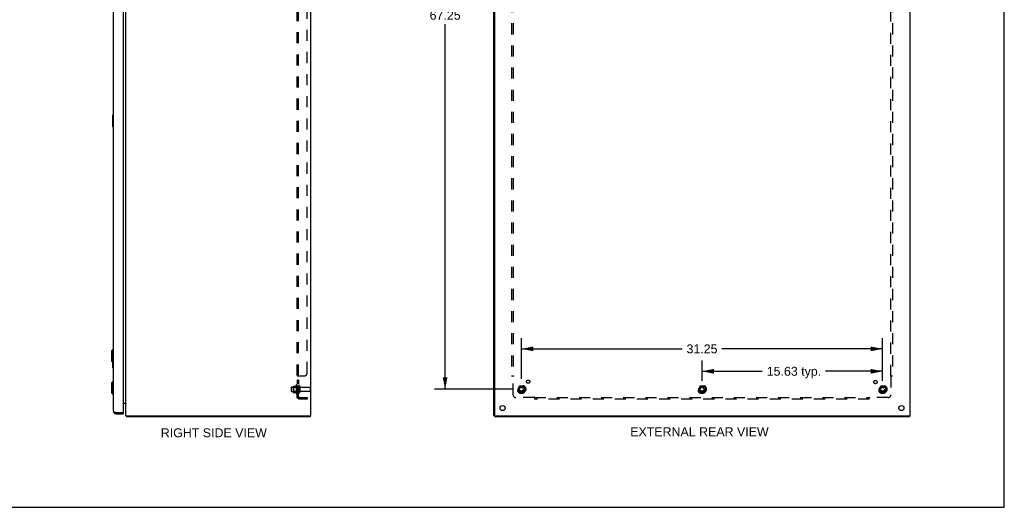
# Model space of a CAD drawing. Header units: inches. Extents: x 0 to 174, y 0 to 113.
# Tile 5 of 6: x 89 to 174, y 0 to 42. Entities that reach past the tile are written whole.
import ezdxf

# ---------------------------------------------------------------- set-up
doc = ezdxf.new("R2010")
doc.units = ezdxf.units.IN
doc.header["$LTSCALE"] = 9.570866
doc.header["$MEASUREMENT"] = 0
doc.linetypes.add('HIDDEN', pattern=[0.2, 0.1, -0.1])
doc.layers.get('0').update_dxf_attribs({"linetype": 'CONTINUOUS'})
for name, color, linetype in [('02___PRT_ALL_AXES', 7, 'CONTINUOUS'), ('BENT-SUB-8STUDS', 7, 'CONTINUOUS'), ('DEFAULT_2', 8, 'HIDDEN'), ('DIMENSIONS', 7, 'CONTINUOUS')]:
    doc.layers.add(name, color=color, linetype=linetype)
doc.styles.get("Standard").update_dxf_attribs({"font": 'arial.ttf'})
doc.dimstyles.new('DIMSTYLE_1', dxfattribs={"dimtxt": 0.767717, "dimasz": 1.023622, "dimexe": 0.09, "dimexo": 0.07, "dimgap": 0.0375, "dimtad": 0, "dimtih": 1, "dimtoh": 1, "dimzin": 4, "dimdsep": 46, "dimtxsty": 'Standard', "dimblk": '_FILLED', "dimblk1": '_FILLED', "dimblk2": '_FILLED', "dimcen": 0.09, "dimazin": 1, "dimtfac": 1, "dimtofl": 0, "dimtmove": 0, "dimatfit": 3, "dimldrblk": '_FILLED', "dimfxl": 1, "dimtolj": 1, "dimtzin": 4, "dimarcsym": 0})

# ---------------------------------------------------------------- blocks, each defined once
blk = doc.blocks.new('_FILLED')
at = {"color": 0, "linetype": 'ByBlock'}
blk.add_solid([(0, 0), (-1, 0.2), (-1, -0.2)], dxfattribs=at)
blk = doc.blocks.new('*D16')
at = {"layer": 'BENT-SUB-8STUDS', "color": 2, "linetype": 'Continuous'}
for p, q in [((131.522, 77.455), (124.72, 77.455)), ((125.641, 77.455), (125.641, 43.307)), ((125.641, 10.205), (125.641, 41.771)), ((131.522, 10.205), (124.72, 10.205))]:
    blk.add_line(p, q, dxfattribs=at)
at = {"layer": 'BENT-SUB-8STUDS', "color": 2, "linetype": 'Continuous', "xscale": 1.0236220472, "yscale": 1.0236220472, "zscale": 1.0236220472}
for p, rotation in [((125.641, 77.455), 90), ((125.641, 10.205), 270)]:
    blk.add_blockref('_FILLED', p, dxfattribs=dict(at, rotation=rotation))
at = {"layer": 'BENT-SUB-8STUDS', "color": 2, "linetype": 'Continuous', "insert": (125.641, 42.923), "char_height": 0.7677, "width": 2.68273, "attachment_point": 2, "line_spacing_factor": 0.9}
blk.add_mtext('67.25', dxfattribs=at)
blk = doc.blocks.new('*D18')
at = {"layer": 'BENT-SUB-8STUDS', "color": 2, "linetype": 'Continuous'}
for p, q in [((132.238, 11.105), (132.238, 14.618)), ((163.488, 10.922), (163.488, 14.618)), ((132.238, 13.696), (146.138, 13.696)), ((163.488, 13.696), (149.589, 13.696))]:
    blk.add_line(p, q, dxfattribs=at)
at = {"layer": 'BENT-SUB-8STUDS', "color": 2, "linetype": 'Continuous', "xscale": 1.0236220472, "yscale": 1.0236220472, "zscale": 1.0236220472, "rotation": 180}
blk.add_blockref('_FILLED', (132.238, 13.696), dxfattribs=at)
at = {"layer": 'BENT-SUB-8STUDS', "color": 2, "linetype": 'Continuous', "xscale": 1.0236220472, "yscale": 1.0236220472, "zscale": 1.0236220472}
blk.add_blockref('_FILLED', (163.488, 13.696), dxfattribs=at)
at = {"layer": 'BENT-SUB-8STUDS', "color": 2, "linetype": 'Continuous', "insert": (147.863, 14.08), "char_height": 0.7677, "width": 2.68273, "attachment_point": 2, "line_spacing_factor": 0.9}
blk.add_mtext('31.25', dxfattribs=at)
blk = doc.blocks.new('*D19')
at = {"layer": 'BENT-SUB-8STUDS', "color": 2, "linetype": 'Continuous'}
for p, q in [((147.863, 10.922), (147.863, 12.679)), ((163.488, 10.922), (163.488, 12.679)), ((147.863, 11.757), (153.08, 11.757)), ((163.488, 11.757), (158.554, 11.757))]:
    blk.add_line(p, q, dxfattribs=at)
at = {"layer": 'BENT-SUB-8STUDS', "color": 2, "linetype": 'Continuous', "xscale": 1.0236220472, "yscale": 1.0236220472, "zscale": 1.0236220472, "rotation": 180}
blk.add_blockref('_FILLED', (147.863, 11.757), dxfattribs=at)
at = {"layer": 'BENT-SUB-8STUDS', "color": 2, "linetype": 'Continuous', "xscale": 1.0236220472, "yscale": 1.0236220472, "zscale": 1.0236220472}
blk.add_blockref('_FILLED', (163.488, 11.757), dxfattribs=at)
at = {"layer": 'BENT-SUB-8STUDS', "color": 2, "linetype": 'Continuous', "insert": (155.817, 12.141), "char_height": 0.7677, "width": 4.70619, "attachment_point": 2, "line_spacing_factor": 0.9}
blk.add_mtext('15.63 typ.', dxfattribs=at)

msp = doc.modelspace()

# ---------------------------------------------------------------- linework, layer by layer
at = {"color": 7, "linetype": 'Continuous'}
for p, q in [((174.016, 0), (174.016, 112.598)), ((96.867, 33.898), (96.867, 32.928)), ((96.927, 33.913), (96.882, 33.913)), ((96.913, 33.813), (96.913, 33.013)), ((96.882, 32.913), (96.927, 32.913)), ((96.769, 13.513), (96.887, 13.631)), ((96.887, 13.631), (96.927, 13.631)), ((96.887, 13.631), (96.887, 12.528)), ((96.769, 13.513), (96.769, 12.646)), ((96.769, 12.646), (96.887, 12.528)), ((96.867, 12.549), (96.867, 12.095)), ((96.882, 12.08), (96.927, 12.08)), ((96.887, 12.528), (96.927, 12.528)), ((96.913, 12.528), (96.913, 12.18)), ((96.769, 10.764), (96.887, 10.882)), ((96.769, 10.764), (96.769, 9.897)), ((96.887, 10.882), (96.927, 10.882)), ((96.887, 10.882), (96.887, 9.779)), ((96.769, 9.897), (96.887, 9.779)), ((96.887, 9.779), (96.927, 9.779)), ((97.173, 8.08), (97.173, 8.184)), ((97.766, 8.184), (97.781, 8.184)), ((97.781, 8.184), (97.781, 8.08)), ((98.067, 7.873), (98.089, 7.894)), ((98.089, 7.905), (98.089, 7.83)), ((113.963, 7.905), (114.026, 7.905)), ((113.963, 7.905), (113.963, 7.83)), ((129.938, 7.905), (129.863, 7.905)), ((129.926, 7.905), (129.926, 7.83)), ((129.938, 7.936), (129.938, 7.905)), ((129.942, 7.905), (129.958, 7.905)), ((165.8, 7.905), (165.8, 7.83)), ((0, 0), (174.016, 0))]:
    msp.add_line(p, q, dxfattribs=at)
at = {"color": 3, "linetype": 'Continuous'}
for p, q in [((96.927, 79.333), (96.927, 8.326)), ((97.781, 79.461), (97.781, 8.199)), ((98.026, 7.905), (98.026, 79.755)), ((113.988, 79.724), (113.988, 7.936)), ((114.026, 7.905), (114.026, 79.755)), ((129.863, 7.905), (129.863, 79.755)), ((129.938, 7.936), (129.938, 79.724)), ((165.863, 7.905), (165.863, 79.755)), ((97.781, 9.005), (98.01, 9.005)), ((98.014, 8.986), (98.015, 8.988)), ((98.015, 8.988), (98.017, 8.99)), ((97.173, 8.184), (97.766, 8.184)), ((97.173, 8.08), (97.781, 8.08)), ((98.026, 7.905), (113.957, 7.905)), ((113.963, 7.83), (98.089, 7.83)), ((165.8, 7.83), (129.926, 7.83)), ((129.97, 7.905), (165.863, 7.905))]:
    msp.add_line(p, q, dxfattribs=at)
at = {"color": 7, "linetype": 'Continuous'}
for points in [[(96.912, 33.849), (96.912, 33.844), (96.913, 33.838), (96.913, 33.832), (96.913, 33.826), (96.913, 33.82), (96.913, 33.813)], [(96.913, 33.013), (96.913, 33.007), (96.913, 33.001), (96.913, 32.995), (96.913, 32.989), (96.912, 32.983), (96.912, 32.977)], [(96.913, 12.18), (96.913, 12.174), (96.913, 12.167), (96.913, 12.161), (96.913, 12.155), (96.912, 12.149), (96.912, 12.144)]]:
    msp.add_lwpolyline(points, dxfattribs=at)
at = {"color": 3, "linetype": 'Continuous'}
for points in [[(98.01, 9.005), (98.01, 9.004), (98.01, 9.002), (98.01, 9.001), (98.01, 8.999), (98.011, 8.998), (98.012, 8.996), (98.013, 8.995), (98.014, 8.993), (98.015, 8.992), (98.016, 8.991), (98.018, 8.989), (98.019, 8.988), (98.02, 8.987), (98.022, 8.985), (98.023, 8.984)], [(98.01, 8.979), (98.01, 8.979), (98.01, 8.98), (98.01, 8.98), (98.01, 8.981), (98.01, 8.982), (98.011, 8.983), (98.012, 8.984), (98.013, 8.985), (98.014, 8.986)], [(98.023, 8.984), (98.024, 8.982), (98.025, 8.981), (98.025, 8.98), (98.026, 8.978), (98.026, 8.977)], [(96.927, 8.326), (96.927, 8.321), (96.929, 8.315), (96.931, 8.309), (96.935, 8.303), (96.94, 8.297), (96.945, 8.291), (96.952, 8.285), (96.96, 8.279), (96.968, 8.273), (96.978, 8.267), (96.988, 8.261), (96.999, 8.255), (97.011, 8.249), (97.023, 8.243), (97.036, 8.237), (97.05, 8.231), (97.064, 8.226), (97.079, 8.22), (97.094, 8.214), (97.109, 8.208), (97.125, 8.202), (97.141, 8.196), (97.157, 8.19), (97.173, 8.184)], [(98.067, 7.873), (98.069, 7.872), (98.07, 7.87), (98.071, 7.868), (98.072, 7.866), (98.073, 7.864), (98.074, 7.862), (98.075, 7.859), (98.076, 7.857), (98.076, 7.854), (98.077, 7.851), (98.078, 7.847)], [(98.078, 7.847), (98.079, 7.844), (98.08, 7.842), (98.08, 7.84), (98.081, 7.839), (98.082, 7.837), (98.082, 7.835), (98.083, 7.834), (98.084, 7.833), (98.084, 7.832), (98.085, 7.831), (98.086, 7.831), (98.087, 7.83), (98.088, 7.83), (98.089, 7.83)]]:
    msp.add_lwpolyline(points, dxfattribs=at)
at = {"color": 7, "linetype": 'Continuous'}
for centre, radius, start, end in [((96.882, 33.898), 0.015, 90, 180), ((96.912, 33.898), 0.015, 0, 90), ((96.882, 32.928), 0.015, 180, 270), ((96.912, 32.928), 0.015, 270, 360), ((96.882, 12.095), 0.015, 180, 270), ((96.912, 12.095), 0.015, 270, 360), ((97.173, 8.326), 0.142, 228.63357, 270)]:
    msp.add_arc(centre, radius, start, end, dxfattribs=at)
at = {"color": 3, "linetype": 'Continuous'}
for centre, radius, start, end in [((97.956, 8.935), 0.07, 0, 90), ((97.173, 8.326), 0.246, 180, 270), ((97.766, 8.199), 0.015, 270, 360), ((98.171, 7.975), 0.145, 208.86845, 224.60138), ((113.957, 7.936), 0.0312, 270, 360), ((129.97, 7.936), 0.0312, 180, 270)]:
    msp.add_arc(centre, radius, start, end, dxfattribs=at)
at = {"layer": '02___PRT_ALL_AXES', "color": 8, "linetype": 'HIDDEN'}
for p, q in [((112.356, 10.388), (112.951, 10.388)), ((112.756, 10.561), (112.756, 9.849)), ((112.951, 11.001), (112.826, 11.001)), ((112.826, 11.001), (112.826, 10.683)), ((112.951, 10.964), (112.826, 10.964)), ((112.951, 10.72), (112.826, 10.72)), ((112.951, 10.683), (112.826, 10.683)), ((112.826, 10.455), (112.826, 10.539)), ((112.951, 10.455), (112.826, 10.455)), ((112.826, 10.455), (112.826, 9.955)), ((112.951, 11.001), (112.951, 10.683)), ((112.951, 10.455), (112.951, 9.955)), ((113.119, 10.371), (113.921, 10.371)), ((112.356, 10.022), (112.951, 10.022)), ((112.951, 9.955), (112.826, 9.955)), ((112.826, 9.871), (112.826, 9.955)), ((113.119, 10.039), (113.921, 10.039))]:
    msp.add_line(p, q, dxfattribs=at)
for centre, radius in [((132.238, 10.205), 0.372), ((132.238, 10.205), 0.356), ((132.238, 10.205), 0.25), ((132.238, 10.205), 0.183), ((132.818, 10.86), 0.141), ((147.863, 10.205), 0.372), ((147.863, 10.205), 0.356), ((147.863, 10.205), 0.25), ((147.863, 10.205), 0.183), ((162.87, 10.824), 0.141), ((163.488, 10.205), 0.372), ((163.488, 10.205), 0.356), ((163.488, 10.205), 0.25), ((163.488, 10.205), 0.183)]:
    msp.add_circle(centre, radius, dxfattribs=at)
at = {"layer": '02___PRT_ALL_AXES', "color": 3, "linetype": 'Continuous'}
for centre in [(130.613, 8.58), (165.113, 8.58)]:
    msp.add_circle(centre, 0.219, dxfattribs=at)
at = {"layer": '02___PRT_ALL_AXES', "color": 8, "linetype": 'HIDDEN'}
for centre, radius, start, end in [((113.356, 10.205), 0.698, 149.33687, 156.03207), ((112.787, 10.539), 0.0384, 0, 145.55034), ((113.356, 10.205), 0.698, 203.96793, 210.66313), ((112.787, 9.871), 0.0384, 214.44966, 360)]:
    msp.add_arc(centre, radius, start, end, dxfattribs=at)
at = {"layer": 'DEFAULT_2', "color": 8, "linetype": 'HIDDEN'}
for p, q in [((112.826, 9.486), (112.826, 78.174)), ((112.951, 9.486), (112.951, 78.174)), ((113.701, 11.611), (113.701, 76.049)), ((131.395, 76.299), (131.395, 11.361)), ((131.52, 76.299), (131.52, 11.361)), ((164.207, 11.361), (164.207, 76.299)), ((164.332, 76.299), (164.332, 11.361)), ((112.826, 11.327), (112.826, 11.326)), ((112.951, 11.326), (112.826, 11.326)), ((112.88, 11.361), (113.451, 11.361)), ((131.395, 11.361), (131.561, 11.361)), ((131.501, 11.344), (131.507, 11.338)), ((131.52, 9.736), (131.52, 11.326)), ((164.166, 11.361), (164.332, 11.361)), ((164.207, 11.326), (164.207, 9.736)), ((112.326, 10.358), (112.326, 10.052)), ((112.49, 10.461), (112.49, 9.949)), ((112.51, 10.388), (112.49, 10.408)), ((112.5, 10.482), (112.728, 10.482)), ((112.806, 10.388), (112.51, 10.388)), ((112.51, 10.388), (112.51, 10.021)), ((112.806, 10.388), (112.826, 10.408)), ((112.806, 10.388), (112.806, 10.021)), ((113.057, 10.469), (113.057, 9.94)), ((113.951, 10.341), (113.951, 10.069)), ((132.075, 10.477), (131.921, 10.21)), ((132.393, 10.482), (132.084, 10.482)), ((132.556, 10.21), (132.402, 10.477)), ((147.7, 10.477), (147.546, 10.21)), ((148.018, 10.482), (147.709, 10.482)), ((148.181, 10.21), (148.027, 10.477)), ((163.325, 10.477), (163.171, 10.21)), ((163.643, 10.482), (163.334, 10.482)), ((163.806, 10.21), (163.652, 10.477)), ((112.51, 10.021), (112.49, 10.001)), ((112.5, 9.927), (112.728, 9.927)), ((112.806, 10.021), (112.51, 10.021)), ((112.806, 10.021), (112.826, 10.001)), ((112.951, 9.486), (112.826, 9.486)), ((112.88, 9.448), (112.976, 9.527)), ((113.063, 9.486), (113.701, 9.486)), ((113.701, 9.486), (113.701, 9.361)), ((133.359, 9.486), (131.77, 9.486)), ((131.921, 10.2), (132.075, 9.932)), ((132.393, 9.927), (132.084, 9.927)), ((132.402, 9.932), (132.556, 10.2)), ((133.395, 9.361), (133.395, 9.527)), ((133.395, 9.486), (162.332, 9.486)), ((147.546, 10.2), (147.7, 9.932)), ((148.018, 9.927), (147.709, 9.927)), ((148.027, 9.932), (148.181, 10.2)), ((162.332, 9.361), (162.332, 9.527)), ((162.349, 9.468), (162.356, 9.474)), ((163.957, 9.486), (162.368, 9.486)), ((163.171, 10.2), (163.325, 9.932)), ((163.643, 9.927), (163.334, 9.927)), ((163.652, 9.932), (163.806, 10.2)), ((113.701, 9.361), (113.063, 9.361)), ((162.332, 9.361), (133.395, 9.361))]:
    msp.add_line(p, q, dxfattribs=at)
for points in [[(112.845, 11.344), (112.842, 11.343), (112.839, 11.341), (112.836, 11.34), (112.833, 11.338), (112.831, 11.336), (112.829, 11.334), (112.828, 11.332), (112.827, 11.33), (112.826, 11.329), (112.826, 11.327), (112.826, 11.326)], [(112.839, 11.341), (112.836, 11.34), (112.833, 11.338), (112.831, 11.336), (112.829, 11.334)], [(112.852, 11.347), (112.848, 11.346), (112.845, 11.344)], [(112.88, 11.361), (112.878, 11.36), (112.875, 11.358), (112.873, 11.356), (112.869, 11.355), (112.866, 11.353), (112.863, 11.352), (112.859, 11.35), (112.852, 11.347)], [(112.88, 11.361), (112.878, 11.36), (112.875, 11.358), (112.873, 11.356), (112.869, 11.355)], [(112.965, 11.341), (112.961, 11.339), (112.959, 11.337), (112.957, 11.336), (112.956, 11.335), (112.954, 11.333), (112.953, 11.332), (112.952, 11.33), (112.951, 11.329), (112.951, 11.327), (112.951, 11.326)], [(112.959, 11.337), (112.957, 11.336), (112.956, 11.335), (112.954, 11.333), (112.953, 11.332), (112.952, 11.33), (112.951, 11.329), (112.951, 11.327), (112.951, 11.326)], [(112.976, 11.361), (112.977, 11.359), (112.977, 11.358), (112.977, 11.356), (112.976, 11.355), (112.976, 11.353), (112.975, 11.351), (112.974, 11.35), (112.973, 11.348), (112.972, 11.347), (112.97, 11.345), (112.969, 11.344), (112.967, 11.343), (112.965, 11.341)], [(112.97, 11.345), (112.969, 11.344), (112.967, 11.343)], [(112.976, 11.361), (112.977, 11.359), (112.977, 11.358), (112.977, 11.356), (112.976, 11.355), (112.976, 11.353), (112.975, 11.351), (112.974, 11.35), (112.973, 11.348)], [(131.481, 11.361), (131.483, 11.36), (131.485, 11.358), (131.487, 11.356), (131.489, 11.355), (131.491, 11.353), (131.493, 11.352), (131.495, 11.35), (131.496, 11.349), (131.498, 11.347), (131.499, 11.346), (131.501, 11.344)], [(131.507, 11.338), (131.509, 11.336), (131.511, 11.334), (131.513, 11.332), (131.515, 11.33), (131.517, 11.329), (131.518, 11.327), (131.52, 11.326)], [(131.539, 11.339), (131.534, 11.336), (131.532, 11.335), (131.53, 11.333), (131.527, 11.332), (131.525, 11.33), (131.523, 11.329), (131.521, 11.327), (131.52, 11.326)], [(131.561, 11.361), (131.56, 11.359), (131.559, 11.358), (131.558, 11.356), (131.557, 11.355), (131.556, 11.353), (131.555, 11.351), (131.554, 11.35), (131.552, 11.348), (131.551, 11.347), (131.549, 11.345), (131.547, 11.344), (131.545, 11.343), (131.543, 11.341), (131.541, 11.34), (131.539, 11.339)], [(164.166, 11.361), (164.167, 11.359), (164.168, 11.358), (164.169, 11.356), (164.17, 11.355), (164.171, 11.353), (164.172, 11.351), (164.173, 11.35), (164.175, 11.348), (164.176, 11.347), (164.178, 11.345), (164.18, 11.344), (164.182, 11.343), (164.184, 11.341), (164.186, 11.34), (164.188, 11.339), (164.192, 11.336)], [(164.192, 11.336), (164.195, 11.335), (164.197, 11.333), (164.199, 11.332), (164.202, 11.33), (164.204, 11.329), (164.205, 11.327), (164.207, 11.326)], [(164.226, 11.344), (164.219, 11.338), (164.218, 11.336), (164.216, 11.334), (164.214, 11.332), (164.212, 11.33), (164.21, 11.329), (164.209, 11.327), (164.207, 11.326)], [(164.246, 11.361), (164.244, 11.36), (164.241, 11.358), (164.239, 11.356), (164.237, 11.355), (164.236, 11.353), (164.234, 11.352), (164.232, 11.35), (164.23, 11.349), (164.229, 11.347), (164.227, 11.346), (164.226, 11.344)], [(112.855, 9.463), (112.848, 9.466), (112.845, 9.468), (112.842, 9.469), (112.839, 9.471), (112.836, 9.472), (112.833, 9.474), (112.831, 9.476), (112.829, 9.478), (112.828, 9.48), (112.827, 9.481), (112.826, 9.483), (112.826, 9.485), (112.826, 9.486)], [(112.88, 9.448), (112.878, 9.45), (112.875, 9.452), (112.873, 9.454), (112.869, 9.456), (112.866, 9.458), (112.863, 9.46), (112.859, 9.461), (112.855, 9.463)], [(112.955, 9.509), (112.955, 9.509), (112.955, 9.509), (112.954, 9.509), (112.954, 9.509), (112.954, 9.509), (112.953, 9.508), (112.953, 9.508), (112.952, 9.508), (112.952, 9.508), (112.951, 9.507), (112.951, 9.507), (112.95, 9.507), (112.95, 9.506), (112.949, 9.506), (112.948, 9.506), (112.948, 9.505), (112.947, 9.505), (112.946, 9.504), (112.946, 9.504), (112.945, 9.504), (112.944, 9.503), (112.944, 9.503), (112.943, 9.503), (112.942, 9.502), (112.941, 9.502), (112.941, 9.502), (112.94, 9.501), (112.939, 9.501), (112.938, 9.501), (112.938, 9.5), (112.937, 9.5), (112.936, 9.499), (112.935, 9.499), (112.934, 9.499), (112.933, 9.498), (112.932, 9.498), (112.932, 9.498), (112.931, 9.497), (112.93, 9.497), (112.929, 9.497), (112.928, 9.496), (112.927, 9.496), (112.926, 9.495), (112.925, 9.495), (112.924, 9.495), (112.923, 9.494), (112.922, 9.494), (112.921, 9.494), (112.92, 9.493), (112.919, 9.493), (112.917, 9.492), (112.916, 9.492), (112.915, 9.492), (112.914, 9.491), (112.913, 9.491), (112.912, 9.491), (112.911, 9.49), (112.91, 9.49), (112.909, 9.49), (112.908, 9.49), (112.907, 9.489), (112.906, 9.489), (112.905, 9.489), (112.904, 9.489), (112.903, 9.488), (112.902, 9.488), (112.901, 9.488), (112.9, 9.488), (112.899, 9.487), (112.898, 9.487), (112.897, 9.487), (112.896, 9.487), (112.895, 9.487), (112.894, 9.487), (112.894, 9.486), (112.893, 9.486), (112.892, 9.486), (112.892, 9.486), (112.891, 9.486), (112.891, 9.486), (112.891, 9.486)], [(112.891, 9.486), (112.891, 9.486), (112.891, 9.486), (112.891, 9.486), (112.891, 9.486), (112.892, 9.486), (112.892, 9.486), (112.893, 9.486), (112.893, 9.486), (112.894, 9.486), (112.894, 9.486)], [(112.969, 9.514), (112.965, 9.51), (112.963, 9.508), (112.961, 9.506), (112.959, 9.503), (112.957, 9.501), (112.956, 9.499), (112.954, 9.496), (112.953, 9.494), (112.952, 9.492), (112.951, 9.49), (112.951, 9.488), (112.951, 9.486)], [(112.951, 9.506), (112.951, 9.507), (112.952, 9.507), (112.952, 9.507), (112.953, 9.508), (112.953, 9.508), (112.953, 9.508), (112.954, 9.509), (112.954, 9.509), (112.954, 9.509), (112.955, 9.509), (112.955, 9.509)], [(112.976, 9.527), (112.977, 9.526), (112.977, 9.526), (112.977, 9.525), (112.976, 9.524), (112.976, 9.523), (112.975, 9.522), (112.974, 9.52), (112.973, 9.519), (112.972, 9.517), (112.97, 9.515), (112.969, 9.514)], [(133.37, 9.501), (133.368, 9.499), (133.367, 9.496), (133.365, 9.494), (133.364, 9.492), (133.362, 9.49), (133.361, 9.488), (133.359, 9.486)], [(133.378, 9.468), (133.371, 9.474), (133.369, 9.476), (133.367, 9.478), (133.366, 9.48), (133.364, 9.481), (133.362, 9.483), (133.361, 9.485), (133.359, 9.486)], [(133.395, 9.527), (133.393, 9.526), (133.391, 9.526), (133.39, 9.525), (133.388, 9.524), (133.386, 9.523), (133.385, 9.522), (133.383, 9.52), (133.382, 9.519), (133.38, 9.517), (133.379, 9.515), (133.378, 9.514), (133.376, 9.512), (133.375, 9.51), (133.374, 9.508), (133.372, 9.506), (133.37, 9.501)], [(133.395, 9.448), (133.393, 9.45), (133.392, 9.452), (133.39, 9.454), (133.388, 9.456), (133.387, 9.458), (133.385, 9.46), (133.384, 9.461), (133.382, 9.463), (133.381, 9.464), (133.379, 9.466), (133.378, 9.468)], [(162.332, 9.527), (162.334, 9.526), (162.336, 9.526), (162.337, 9.525), (162.339, 9.524), (162.34, 9.523), (162.342, 9.522), (162.344, 9.52), (162.345, 9.519), (162.347, 9.517), (162.348, 9.515), (162.349, 9.514), (162.351, 9.512), (162.352, 9.51), (162.353, 9.508), (162.355, 9.506)], [(162.332, 9.448), (162.334, 9.45), (162.335, 9.452), (162.337, 9.454), (162.338, 9.456), (162.34, 9.458), (162.342, 9.46), (162.343, 9.461), (162.345, 9.463), (162.346, 9.464), (162.348, 9.466), (162.349, 9.468)], [(162.355, 9.506), (162.357, 9.501), (162.359, 9.499), (162.36, 9.496), (162.362, 9.494), (162.363, 9.492), (162.365, 9.49), (162.366, 9.488), (162.368, 9.486)], [(162.356, 9.474), (162.358, 9.476), (162.359, 9.478), (162.361, 9.48), (162.363, 9.481), (162.365, 9.483), (162.366, 9.485), (162.368, 9.486)]]:
    msp.add_lwpolyline(points, dxfattribs=at)
for centre, radius in [((132.238, 10.205), 0.318), ((132.238, 10.205), 0.204), ((132.238, 10.205), 0.183), ((132.238, 10.205), 0.183), ((132.238, 10.205), 0.166), ((147.863, 10.205), 0.318), ((147.863, 10.205), 0.204), ((147.863, 10.205), 0.183), ((147.863, 10.205), 0.183), ((147.863, 10.205), 0.166), ((163.488, 10.205), 0.318), ((163.488, 10.205), 0.204), ((163.488, 10.205), 0.183), ((163.488, 10.205), 0.183), ((163.488, 10.205), 0.166)]:
    msp.add_circle(centre, radius, dxfattribs=at)
for centre, radius, start, end in [((113.451, 11.611), 0.25, 270, 360), ((112.356, 10.358), 0.03, 90, 180), ((112.5, 10.472), 0.01, 90, 174.80617), ((112.631, 10.461), 0.141, 174.79195, 180), ((112.709, 10.492), 0.01, 270, 336.03207), ((113.004, 10.469), 0.053, 0, 180), ((113.119, 10.433), 0.0625, 180, 270), ((113.921, 10.341), 0.03, 0, 90), ((132.084, 10.472), 0.01, 90.01235, 149.98915), ((132.393, 10.472), 0.01, 30.01204, 89.98872), ((147.709, 10.472), 0.01, 90.01235, 149.98915), ((148.018, 10.472), 0.01, 30.01204, 89.98872), ((163.334, 10.472), 0.01, 90.01235, 149.98915), ((163.643, 10.472), 0.01, 30.01204, 89.98872), ((112.356, 10.052), 0.03, 180, 270), ((112.631, 9.949), 0.141, 180, 185.20805), ((112.5, 9.937), 0.01, 185.19383, 270), ((112.709, 9.917), 0.01, 23.96793, 90), ((113.063, 9.598), 0.237, 180, 270), ((113.004, 9.94), 0.053, 180, 360), ((113.063, 9.598), 0.112, 180, 270), ((113.119, 9.976), 0.0625, 90, 180), ((113.921, 10.069), 0.03, 270, 360), ((131.77, 9.736), 0.25, 180, 270), ((131.93, 10.205), 0.01, 150.01268, 209.98829), ((132.084, 9.937), 0.01, 210.01204, 269.98872), ((132.393, 9.937), 0.01, 270.01235, 329.98915), ((132.547, 10.205), 0.01, 330.01268, 29.98829), ((147.555, 10.205), 0.01, 150.01268, 209.98829), ((147.709, 9.937), 0.01, 210.01204, 269.98872), ((148.018, 9.937), 0.01, 270.01235, 329.98915), ((148.172, 10.205), 0.01, 330.01268, 29.98829), ((163.18, 10.205), 0.01, 150.01268, 209.98829), ((163.334, 9.937), 0.01, 210.01204, 269.98872), ((163.643, 9.937), 0.01, 270.01235, 329.98915), ((163.797, 10.205), 0.01, 330.01268, 29.98829), ((163.957, 9.736), 0.25, 270, 360)]:
    msp.add_arc(centre, radius, start, end, dxfattribs=at)

# ---------------------------------------------------------------- texts
at = {"layer": 'DIMENSIONS', "color": 2, "linetype": 'Continuous', "char_height": 0.76772, "attachment_point": 2, "line_spacing_factor": 0.9}
for s, insert, width in [('RIGHT SIDE VIEW', (105.63, 6.824), 9.15552), ('EXTERNAL REAR VIEW', (147.641, 6.915), 11.9524)]:
    msp.add_mtext(s, dxfattribs=dict(at, insert=insert, width=width))

# ---------------------------------------------------------------- dimensions: what is measured, and where the dimension line sits
at = {"layer": 'BENT-SUB-8STUDS', "color": 2, "linetype": 'Continuous'}
for base, p1, p2, angle, picture, middle in [((125.641, 10.205), (131.592, 77.455), (131.592, 10.205), 270, '*D16', (125.638, 42.535)), ((132.238, 13.696), (163.488, 10.852), (132.238, 11.035), 180, '*D18', (147.865, 13.692))]:
    dim = msp.add_linear_dim(base=base, p1=p1, p2=p2, angle=angle, dimstyle='DIMSTYLE_1', dxfattribs=at)
    dim.commit()
    dim.dimension.update_dxf_attribs({"geometry": picture, "text_midpoint": middle, "dimtype": 160})
dim = msp.add_linear_dim(base=(163.488429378, 11.757402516), p1=(147.863429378, 12.748662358), p2=(163.488429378, 12.748662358), text='<> typ.', dimstyle='DIMSTYLE_1', dxfattribs=at)
dim.commit()
dim.dimension.update_dxf_attribs({"geometry": '*D19', "text_midpoint": (155.817257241, 11.757402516), "dimtype": 160})

doc.saveas('drawing.dxf')
